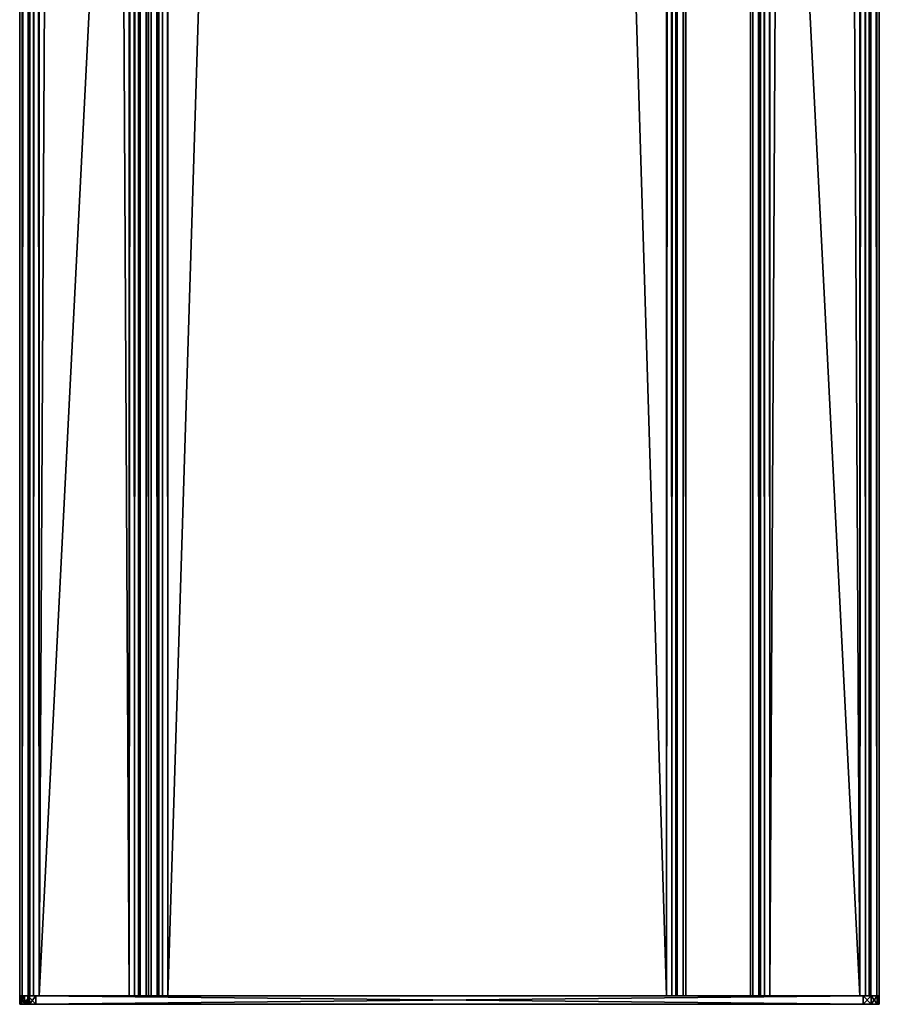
# Model space of a CAD drawing. Header units: millimetres. Extents: x 1 to 81, y -768 to 734.
# Tile 1 of 8: x 1 to 81, y -768 to -676. Entities that reach past the tile are written whole.
import ezdxf

# ---------------------------------------------------------------- set-up
doc = ezdxf.new("R2010")
doc.units = ezdxf.units.MM
doc.header["$LTSCALE"] = 25.4
doc.layers.get('0').update_dxf_attribs({"true_color": 0xff5454})

# ---------------------------------------------------------------- blocks, each defined once
blk = doc.blocks.new('CAMELEON-CANOPY-B-1500-8610-8608-8560-8558.STL#2')
at = {"color": 0}
mesh = blk.add_polyface(dxfattribs=at)
corners = [(1.345, 732.85, 41.291), (1.104, -767.15, 40.391), (1.345, -767.15, 41.291), (1.104, 732.85, 40.391)]
mesh.append_faces([[corners[k] for k in face] for face in [(0, 1, 2), (1, 0, 3)]], dxfattribs={"vtx0": -1, "color": 0})
mesh = blk.add_polyface(dxfattribs=at)
corners = [(1.104, 732.85, 40.391), (1.104, -767.15, 16.991), (1.104, -767.15, 40.391), (1.104, 732.85, 16.991)]
mesh.append_faces([[corners[k] for k in face] for face in [(0, 1, 2), (1, 0, 3)]], dxfattribs={"vtx0": -1, "color": 0})
mesh = blk.add_polyface(dxfattribs=at)
corners = [(1.104, 732.85, 16.991), (1.345, -767.15, 16.091), (1.104, -767.15, 16.991), (1.345, 732.85, 16.091)]
mesh.append_faces([[corners[k] for k in face] for face in [(0, 1, 2), (1, 0, 3)]], dxfattribs={"vtx0": -1, "color": 0})
mesh = blk.add_polyface(dxfattribs=at)
corners = [(2.004, -767.15, 41.95), (1.345, 732.85, 41.291), (1.345, -767.15, 41.291), (2.004, 732.85, 41.95)]
mesh.append_faces([[corners[k] for k in face] for face in [(0, 1, 2), (1, 0, 3)]], dxfattribs={"vtx0": -1, "color": 0})
mesh = blk.add_polyface(dxfattribs=at)
corners = [(2.004, 732.85, 15.432), (1.345, -767.15, 16.091), (1.345, 732.85, 16.091), (2.004, -767.15, 15.432)]
mesh.append_faces([[corners[k] for k in face] for face in [(0, 1, 2), (1, 0, 3)]], dxfattribs={"vtx0": -1, "color": 0})
mesh = blk.add_polyface(dxfattribs=at)
corners = [(2.038, 732.85, 16.491), (1.904, -767.15, 16.991), (2.038, -767.15, 16.491), (1.904, 732.85, 16.991)]
mesh.append_faces([[corners[k] for k in face] for face in [(0, 1, 2), (1, 0, 3)]], dxfattribs={"vtx0": -1, "color": 0})
mesh = blk.add_polyface(dxfattribs=at)
corners = [(1.904, 732.85, 16.991), (1.904, -767.15, 40.391), (1.904, -767.15, 16.991), (1.904, 732.85, 40.391)]
mesh.append_faces([[corners[k] for k in face] for face in [(0, 1, 2), (1, 0, 3)]], dxfattribs={"vtx0": -1, "color": 0})
mesh = blk.add_polyface(dxfattribs=at)
corners = [(1.904, 732.85, 40.391), (2.038, -767.15, 40.891), (1.904, -767.15, 40.391), (2.038, 732.85, 40.891)]
mesh.append_faces([[corners[k] for k in face] for face in [(0, 1, 2), (1, 0, 3)]], dxfattribs={"vtx0": -1, "color": 0})
mesh = blk.add_polyface(dxfattribs=at)
corners = [(2.904, -767.15, 42.191), (2.004, 732.85, 41.95), (2.004, -767.15, 41.95), (2.904, 732.85, 42.191)]
mesh.append_faces([[corners[k] for k in face] for face in [(0, 1, 2), (1, 0, 3)]], dxfattribs={"vtx0": -1, "color": 0})
mesh = blk.add_polyface(dxfattribs=at)
corners = [(2.904, 732.85, 15.191), (2.004, -767.15, 15.432), (2.004, 732.85, 15.432), (2.904, -767.15, 15.191)]
mesh.append_faces([[corners[k] for k in face] for face in [(0, 1, 2), (1, 0, 3)]], dxfattribs={"vtx0": -1, "color": 0})
mesh = blk.add_polyface(dxfattribs=at)
corners = [(2.404, 732.85, 16.125), (2.038, -767.15, 16.491), (2.404, -767.15, 16.125), (2.038, 732.85, 16.491)]
mesh.append_faces([[corners[k] for k in face] for face in [(0, 1, 2), (1, 0, 3)]], dxfattribs={"vtx0": -1, "color": 0})
mesh = blk.add_polyface(dxfattribs=at)
corners = [(2.404, 732.85, 41.257), (2.038, -767.15, 40.891), (2.038, 732.85, 40.891), (2.404, -767.15, 41.257)]
mesh.append_faces([[corners[k] for k in face] for face in [(0, 1, 2), (1, 0, 3)]], dxfattribs={"vtx0": -1, "color": 0})
mesh = blk.add_polyface(dxfattribs=at)
corners = [(2.904, -767.15, 15.991), (2.404, 732.85, 16.125), (2.404, -767.15, 16.125), (2.904, 732.85, 15.991)]
mesh.append_faces([[corners[k] for k in face] for face in [(0, 1, 2), (1, 0, 3)]], dxfattribs={"vtx0": -1, "color": 0})
mesh = blk.add_polyface(dxfattribs=at)
corners = [(2.904, 732.85, 41.391), (2.404, -767.15, 41.257), (2.404, 732.85, 41.257), (2.904, -767.15, 41.391)]
mesh.append_faces([[corners[k] for k in face] for face in [(0, 1, 2), (1, 0, 3)]], dxfattribs={"vtx0": -1, "color": 0})
mesh = blk.add_polyface(dxfattribs=at)
corners = [(11.304, -767.15, 15.991), (2.904, 732.85, 15.991), (2.904, -767.15, 15.991), (11.304, 732.85, 15.991)]
mesh.append_faces([[corners[k] for k in face] for face in [(0, 1, 2), (1, 0, 3)]], dxfattribs={"vtx0": -1, "color": 0})
mesh = blk.add_polyface(dxfattribs=at)
corners = [(79.304, 732.85, 41.391), (2.904, -767.15, 41.391), (2.904, 732.85, 41.391), (79.304, -767.15, 41.391)]
mesh.append_faces([[corners[k] for k in face] for face in [(0, 1, 2), (1, 0, 3)]], dxfattribs={"vtx0": -1, "color": 0})
mesh = blk.add_polyface(dxfattribs=at)
corners = [(79.304, -767.15, 42.191), (2.904, 732.85, 42.191), (2.904, -767.15, 42.191), (79.304, 732.85, 42.191)]
mesh.append_faces([[corners[k] for k in face] for face in [(0, 1, 2), (1, 0, 3)]], dxfattribs={"vtx0": -1, "color": 0})
mesh = blk.add_polyface(dxfattribs=at)
corners = [(11.304, 732.85, 15.191), (2.904, -767.15, 15.191), (2.904, 732.85, 15.191), (11.304, -767.15, 15.191)]
mesh.append_faces([[corners[k] for k in face] for face in [(0, 1, 2), (1, 0, 3)]], dxfattribs={"vtx0": -1, "color": 0})
mesh = blk.add_polyface(dxfattribs=at)
corners = [(11.804, -767.15, 16.125), (11.304, 732.85, 15.991), (11.304, -767.15, 15.991), (11.804, 732.85, 16.125)]
mesh.append_faces([[corners[k] for k in face] for face in [(0, 1, 2), (1, 0, 3)]], dxfattribs={"vtx0": -1, "color": 0})
mesh = blk.add_polyface(dxfattribs=at)
corners = [(12.204, 732.85, 15.432), (11.304, -767.15, 15.191), (11.304, 732.85, 15.191), (12.204, -767.15, 15.432)]
mesh.append_faces([[corners[k] for k in face] for face in [(0, 1, 2), (1, 0, 3)]], dxfattribs={"vtx0": -1, "color": 0})
mesh = blk.add_polyface(dxfattribs=at)
corners = [(12.17, 732.85, 16.491), (11.804, -767.15, 16.125), (12.17, -767.15, 16.491), (11.804, 732.85, 16.125)]
mesh.append_faces([[corners[k] for k in face] for face in [(0, 1, 2), (1, 0, 3)]], dxfattribs={"vtx0": -1, "color": 0})
mesh = blk.add_polyface(dxfattribs=at)
corners = [(12.304, 732.85, 16.991), (12.17, -767.15, 16.491), (12.304, -767.15, 16.991), (12.17, 732.85, 16.491)]
mesh.append_faces([[corners[k] for k in face] for face in [(0, 1, 2), (1, 0, 3)]], dxfattribs={"vtx0": -1, "color": 0})
mesh = blk.add_polyface(dxfattribs=at)
corners = [(12.862, 732.85, 16.091), (12.204, -767.15, 15.432), (12.204, 732.85, 15.432), (12.862, -767.15, 16.091)]
mesh.append_faces([[corners[k] for k in face] for face in [(0, 1, 2), (1, 0, 3)]], dxfattribs={"vtx0": -1, "color": 0})
mesh = blk.add_polyface(dxfattribs=at)
corners = [(12.304, 732.85, 22.191), (12.304, -767.15, 16.991), (12.304, -767.15, 22.191), (12.304, 732.85, 16.991)]
mesh.append_faces([[corners[k] for k in face] for face in [(0, 1, 2), (1, 0, 3)]], dxfattribs={"vtx0": -1, "color": 0})
mesh = blk.add_polyface(dxfattribs=at)
corners = [(13.104, -767.15, 22.191), (12.304, 732.85, 22.191), (12.304, -767.15, 22.191), (13.104, 732.85, 22.191)]
mesh.append_faces([[corners[k] for k in face] for face in [(0, 1, 2), (1, 0, 3)]], dxfattribs={"vtx0": -1, "color": 0})
mesh = blk.add_polyface(dxfattribs=at)
corners = [(12.862, 732.85, 16.091), (13.104, -767.15, 16.991), (12.862, -767.15, 16.091), (13.104, 732.85, 16.991)]
mesh.append_faces([[corners[k] for k in face] for face in [(0, 1, 2), (1, 0, 3)]], dxfattribs={"vtx0": -1, "color": 0})
mesh = blk.add_polyface(dxfattribs=at)
corners = [(13.104, 732.85, 22.191), (13.104, -767.15, 16.991), (13.104, -767.15, 22.191), (13.104, 732.85, 16.991)]
mesh.append_faces([[corners[k] for k in face] for face in [(0, 1, 2), (1, 0, 3)]], dxfattribs={"vtx0": -1, "color": 0})
mesh = blk.add_polyface(dxfattribs=at)
corners = [(13.904, -767.15, 22.191), (13.104, 732.85, 22.191), (13.104, -767.15, 22.191), (13.904, 732.85, 22.191)]
mesh.append_faces([[corners[k] for k in face] for face in [(0, 1, 2), (1, 0, 3)]], dxfattribs={"vtx0": -1, "color": 0})
mesh = blk.add_polyface(dxfattribs=at)
corners = [(13.104, 732.85, 16.991), (13.345, -767.15, 16.091), (13.104, -767.15, 16.991), (13.345, 732.85, 16.091)]
mesh.append_faces([[corners[k] for k in face] for face in [(0, 1, 2), (1, 0, 3)]], dxfattribs={"vtx0": -1, "color": 0})
mesh = blk.add_polyface(dxfattribs=at)
corners = [(13.104, 732.85, 16.991), (13.104, -767.15, 22.191), (13.104, -767.15, 16.991), (13.104, 732.85, 22.191)]
mesh.append_faces([[corners[k] for k in face] for face in [(0, 1, 2), (1, 0, 3)]], dxfattribs={"vtx0": -1, "color": 0})
mesh = blk.add_polyface(dxfattribs=at)
corners = [(13.345, 732.85, 16.091), (14.004, -767.15, 15.432), (13.345, -767.15, 16.091), (14.004, 732.85, 15.432)]
mesh.append_faces([[corners[k] for k in face] for face in [(0, 1, 2), (1, 0, 3)]], dxfattribs={"vtx0": -1, "color": 0})
mesh = blk.add_polyface(dxfattribs=at)
corners = [(13.904, 732.85, 16.991), (13.904, -767.15, 22.191), (13.904, -767.15, 16.991), (13.904, 732.85, 22.191)]
mesh.append_faces([[corners[k] for k in face] for face in [(0, 1, 2), (1, 0, 3)]], dxfattribs={"vtx0": -1, "color": 0})
mesh = blk.add_polyface(dxfattribs=at)
corners = [(14.038, 732.85, 16.491), (13.904, -767.15, 16.991), (14.038, -767.15, 16.491), (13.904, 732.85, 16.991)]
mesh.append_faces([[corners[k] for k in face] for face in [(0, 1, 2), (1, 0, 3)]], dxfattribs={"vtx0": -1, "color": 0})
mesh = blk.add_polyface(dxfattribs=at)
corners = [(14.904, 732.85, 15.191), (14.004, -767.15, 15.432), (14.004, 732.85, 15.432), (14.904, -767.15, 15.191)]
mesh.append_faces([[corners[k] for k in face] for face in [(0, 1, 2), (1, 0, 3)]], dxfattribs={"vtx0": -1, "color": 0})
mesh = blk.add_polyface(dxfattribs=at)
corners = [(14.404, -767.15, 16.125), (14.038, 732.85, 16.491), (14.038, -767.15, 16.491), (14.404, 732.85, 16.125)]
mesh.append_faces([[corners[k] for k in face] for face in [(0, 1, 2), (1, 0, 3)]], dxfattribs={"vtx0": -1, "color": 0})
mesh = blk.add_polyface(dxfattribs=at)
corners = [(14.904, -767.15, 15.991), (14.404, 732.85, 16.125), (14.404, -767.15, 16.125), (14.904, 732.85, 15.991)]
mesh.append_faces([[corners[k] for k in face] for face in [(0, 1, 2), (1, 0, 3)]], dxfattribs={"vtx0": -1, "color": 0})
mesh = blk.add_polyface(dxfattribs=at)
corners = [(61.304, -767.15, 15.991), (14.904, 732.85, 15.991), (14.904, -767.15, 15.991), (61.304, 732.85, 15.991)]
mesh.append_faces([[corners[k] for k in face] for face in [(0, 1, 2), (1, 0, 3)]], dxfattribs={"vtx0": -1, "color": 0})
mesh = blk.add_polyface(dxfattribs=at)
corners = [(61.304, 732.85, 15.191), (14.904, -767.15, 15.191), (14.904, 732.85, 15.191), (61.304, -767.15, 15.191)]
mesh.append_faces([[corners[k] for k in face] for face in [(0, 1, 2), (1, 0, 3)]], dxfattribs={"vtx0": -1, "color": 0})
mesh = blk.add_polyface(dxfattribs=at)
corners = [(61.804, -767.15, 16.125), (61.304, 732.85, 15.991), (61.304, -767.15, 15.991), (61.804, 732.85, 16.125)]
mesh.append_faces([[corners[k] for k in face] for face in [(0, 1, 2), (1, 0, 3)]], dxfattribs={"vtx0": -1, "color": 0})
mesh = blk.add_polyface(dxfattribs=at)
corners = [(62.204, 732.85, 15.432), (61.304, -767.15, 15.191), (61.304, 732.85, 15.191), (62.204, -767.15, 15.432)]
mesh.append_faces([[corners[k] for k in face] for face in [(0, 1, 2), (1, 0, 3)]], dxfattribs={"vtx0": -1, "color": 0})
mesh = blk.add_polyface(dxfattribs=at)
corners = [(62.17, 732.85, 16.491), (61.804, -767.15, 16.125), (62.17, -767.15, 16.491), (61.804, 732.85, 16.125)]
mesh.append_faces([[corners[k] for k in face] for face in [(0, 1, 2), (1, 0, 3)]], dxfattribs={"vtx0": -1, "color": 0})
mesh = blk.add_polyface(dxfattribs=at)
corners = [(62.304, 732.85, 16.991), (62.17, -767.15, 16.491), (62.304, -767.15, 16.991), (62.17, 732.85, 16.491)]
mesh.append_faces([[corners[k] for k in face] for face in [(0, 1, 2), (1, 0, 3)]], dxfattribs={"vtx0": -1, "color": 0})
mesh = blk.add_polyface(dxfattribs=at)
corners = [(62.862, 732.85, 16.091), (62.204, -767.15, 15.432), (62.204, 732.85, 15.432), (62.862, -767.15, 16.091)]
mesh.append_faces([[corners[k] for k in face] for face in [(0, 1, 2), (1, 0, 3)]], dxfattribs={"vtx0": -1, "color": 0})
mesh = blk.add_polyface(dxfattribs=at)
corners = [(62.304, 732.85, 22.191), (62.304, -767.15, 16.991), (62.304, -767.15, 22.191), (62.304, 732.85, 16.991)]
mesh.append_faces([[corners[k] for k in face] for face in [(0, 1, 2), (1, 0, 3)]], dxfattribs={"vtx0": -1, "color": 0})
mesh = blk.add_polyface(dxfattribs=at)
corners = [(63.104, -767.15, 22.191), (62.304, 732.85, 22.191), (62.304, -767.15, 22.191), (63.104, 732.85, 22.191)]
mesh.append_faces([[corners[k] for k in face] for face in [(0, 1, 2), (1, 0, 3)]], dxfattribs={"vtx0": -1, "color": 0})
mesh = blk.add_polyface(dxfattribs=at)
corners = [(62.862, 732.85, 16.091), (63.104, -767.15, 16.991), (62.862, -767.15, 16.091), (63.104, 732.85, 16.991)]
mesh.append_faces([[corners[k] for k in face] for face in [(0, 1, 2), (1, 0, 3)]], dxfattribs={"vtx0": -1, "color": 0})
mesh = blk.add_polyface(dxfattribs=at)
corners = [(63.104, 732.85, 16.991), (63.104, -767.15, 22.191), (63.104, -767.15, 16.991), (63.104, 732.85, 22.191)]
mesh.append_faces([[corners[k] for k in face] for face in [(0, 1, 2), (1, 0, 3)]], dxfattribs={"vtx0": -1, "color": 0})
mesh = blk.add_polyface(dxfattribs=at)
corners = [(69.904, -767.15, 22.191), (69.104, 732.85, 22.191), (69.104, -767.15, 22.191), (69.904, 732.85, 22.191)]
mesh.append_faces([[corners[k] for k in face] for face in [(0, 1, 2), (1, 0, 3)]], dxfattribs={"vtx0": -1, "color": 0})
mesh = blk.add_polyface(dxfattribs=at)
corners = [(69.104, 732.85, 22.191), (69.104, -767.15, 16.991), (69.104, -767.15, 22.191), (69.104, 732.85, 16.991)]
mesh.append_faces([[corners[k] for k in face] for face in [(0, 1, 2), (1, 0, 3)]], dxfattribs={"vtx0": -1, "color": 0})
mesh = blk.add_polyface(dxfattribs=at)
corners = [(69.104, 732.85, 16.991), (69.345, -767.15, 16.091), (69.104, -767.15, 16.991), (69.345, 732.85, 16.091)]
mesh.append_faces([[corners[k] for k in face] for face in [(0, 1, 2), (1, 0, 3)]], dxfattribs={"vtx0": -1, "color": 0})
mesh = blk.add_polyface(dxfattribs=at)
corners = [(69.345, 732.85, 16.091), (70.004, -767.15, 15.432), (69.345, -767.15, 16.091), (70.004, 732.85, 15.432)]
mesh.append_faces([[corners[k] for k in face] for face in [(0, 1, 2), (1, 0, 3)]], dxfattribs={"vtx0": -1, "color": 0})
mesh = blk.add_polyface(dxfattribs=at)
corners = [(70.038, 732.85, 16.491), (69.904, -767.15, 16.991), (70.038, -767.15, 16.491), (69.904, 732.85, 16.991)]
mesh.append_faces([[corners[k] for k in face] for face in [(0, 1, 2), (1, 0, 3)]], dxfattribs={"vtx0": -1, "color": 0})
mesh = blk.add_polyface(dxfattribs=at)
corners = [(69.904, 732.85, 16.991), (69.904, -767.15, 22.191), (69.904, -767.15, 16.991), (69.904, 732.85, 22.191)]
mesh.append_faces([[corners[k] for k in face] for face in [(0, 1, 2), (1, 0, 3)]], dxfattribs={"vtx0": -1, "color": 0})
mesh = blk.add_polyface(dxfattribs=at)
corners = [(70.904, 732.85, 15.191), (70.004, -767.15, 15.432), (70.004, 732.85, 15.432), (70.904, -767.15, 15.191)]
mesh.append_faces([[corners[k] for k in face] for face in [(0, 1, 2), (1, 0, 3)]], dxfattribs={"vtx0": -1, "color": 0})
mesh = blk.add_polyface(dxfattribs=at)
corners = [(70.404, -767.15, 16.125), (70.038, 732.85, 16.491), (70.038, -767.15, 16.491), (70.404, 732.85, 16.125)]
mesh.append_faces([[corners[k] for k in face] for face in [(0, 1, 2), (1, 0, 3)]], dxfattribs={"vtx0": -1, "color": 0})
mesh = blk.add_polyface(dxfattribs=at)
corners = [(70.904, -767.15, 15.991), (70.404, 732.85, 16.125), (70.404, -767.15, 16.125), (70.904, 732.85, 15.991)]
mesh.append_faces([[corners[k] for k in face] for face in [(0, 1, 2), (1, 0, 3)]], dxfattribs={"vtx0": -1, "color": 0})
mesh = blk.add_polyface(dxfattribs=at)
corners = [(79.304, -767.15, 15.991), (70.904, 732.85, 15.991), (70.904, -767.15, 15.991), (79.304, 732.85, 15.991)]
mesh.append_faces([[corners[k] for k in face] for face in [(0, 1, 2), (1, 0, 3)]], dxfattribs={"vtx0": -1, "color": 0})
mesh = blk.add_polyface(dxfattribs=at)
corners = [(79.304, 732.85, 15.191), (70.904, -767.15, 15.191), (70.904, 732.85, 15.191), (79.304, -767.15, 15.191)]
mesh.append_faces([[corners[k] for k in face] for face in [(0, 1, 2), (1, 0, 3)]], dxfattribs={"vtx0": -1, "color": 0})
mesh = blk.add_polyface(dxfattribs=at)
corners = [(79.804, 732.85, 41.257), (79.304, -767.15, 41.391), (79.304, 732.85, 41.391), (79.804, -767.15, 41.257)]
mesh.append_faces([[corners[k] for k in face] for face in [(0, 1, 2), (1, 0, 3)]], dxfattribs={"vtx0": -1, "color": 0})
mesh = blk.add_polyface(dxfattribs=at)
corners = [(79.804, -767.15, 16.125), (79.304, 732.85, 15.991), (79.304, -767.15, 15.991), (79.804, 732.85, 16.125)]
mesh.append_faces([[corners[k] for k in face] for face in [(0, 1, 2), (1, 0, 3)]], dxfattribs={"vtx0": -1, "color": 0})
mesh = blk.add_polyface(dxfattribs=at)
corners = [(80.204, 732.85, 15.432), (79.304, -767.15, 15.191), (79.304, 732.85, 15.191), (80.204, -767.15, 15.432)]
mesh.append_faces([[corners[k] for k in face] for face in [(0, 1, 2), (1, 0, 3)]], dxfattribs={"vtx0": -1, "color": 0})
mesh = blk.add_polyface(dxfattribs=at)
corners = [(80.204, -767.15, 41.95), (79.304, 732.85, 42.191), (79.304, -767.15, 42.191), (80.204, 732.85, 41.95)]
mesh.append_faces([[corners[k] for k in face] for face in [(0, 1, 2), (1, 0, 3)]], dxfattribs={"vtx0": -1, "color": 0})
mesh = blk.add_polyface(dxfattribs=at)
corners = [(79.804, 732.85, 41.257), (80.17, -767.15, 40.891), (79.804, -767.15, 41.257), (80.17, 732.85, 40.891)]
mesh.append_faces([[corners[k] for k in face] for face in [(0, 1, 2), (1, 0, 3)]], dxfattribs={"vtx0": -1, "color": 0})
mesh = blk.add_polyface(dxfattribs=at)
corners = [(80.17, 732.85, 16.491), (79.804, -767.15, 16.125), (80.17, -767.15, 16.491), (79.804, 732.85, 16.125)]
mesh.append_faces([[corners[k] for k in face] for face in [(0, 1, 2), (1, 0, 3)]], dxfattribs={"vtx0": -1, "color": 0})
mesh = blk.add_polyface(dxfattribs=at)
corners = [(80.17, 732.85, 40.891), (80.304, -767.15, 40.391), (80.17, -767.15, 40.891), (80.304, 732.85, 40.391)]
mesh.append_faces([[corners[k] for k in face] for face in [(0, 1, 2), (1, 0, 3)]], dxfattribs={"vtx0": -1, "color": 0})
mesh = blk.add_polyface(dxfattribs=at)
corners = [(80.304, 732.85, 16.991), (80.17, -767.15, 16.491), (80.304, -767.15, 16.991), (80.17, 732.85, 16.491)]
mesh.append_faces([[corners[k] for k in face] for face in [(0, 1, 2), (1, 0, 3)]], dxfattribs={"vtx0": -1, "color": 0})
mesh = blk.add_polyface(dxfattribs=at)
corners = [(80.862, 732.85, 16.091), (80.204, -767.15, 15.432), (80.204, 732.85, 15.432), (80.862, -767.15, 16.091)]
mesh.append_faces([[corners[k] for k in face] for face in [(0, 1, 2), (1, 0, 3)]], dxfattribs={"vtx0": -1, "color": 0})
mesh = blk.add_polyface(dxfattribs=at)
corners = [(80.862, -767.15, 41.291), (80.204, 732.85, 41.95), (80.204, -767.15, 41.95), (80.862, 732.85, 41.291)]
mesh.append_faces([[corners[k] for k in face] for face in [(0, 1, 2), (1, 0, 3)]], dxfattribs={"vtx0": -1, "color": 0})
mesh = blk.add_polyface(dxfattribs=at)
corners = [(80.304, 732.85, 40.391), (80.304, -767.15, 16.991), (80.304, -767.15, 40.391), (80.304, 732.85, 16.991)]
mesh.append_faces([[corners[k] for k in face] for face in [(0, 1, 2), (1, 0, 3)]], dxfattribs={"vtx0": -1, "color": 0})
mesh = blk.add_polyface(dxfattribs=at)
corners = [(80.862, 732.85, 16.091), (81.104, -767.15, 16.991), (80.862, -767.15, 16.091), (81.104, 732.85, 16.991)]
mesh.append_faces([[corners[k] for k in face] for face in [(0, 1, 2), (1, 0, 3)]], dxfattribs={"vtx0": -1, "color": 0})
mesh = blk.add_polyface(dxfattribs=at)
corners = [(81.104, 732.85, 40.391), (80.862, -767.15, 41.291), (81.104, -767.15, 40.391), (80.862, 732.85, 41.291)]
mesh.append_faces([[corners[k] for k in face] for face in [(0, 1, 2), (1, 0, 3)]], dxfattribs={"vtx0": -1, "color": 0})
mesh = blk.add_polyface(dxfattribs=at)
corners = [(81.104, 732.85, 16.991), (81.104, -767.15, 40.391), (81.104, -767.15, 16.991), (81.104, 732.85, 40.391)]
mesh.append_faces([[corners[k] for k in face] for face in [(0, 1, 2), (1, 0, 3)]], dxfattribs={"vtx0": -1, "color": 0})
mesh = blk.add_polyface(dxfattribs=at)
corners = [(1.305, -767.15, 41.691), (1.104, -767.95, 40.941), (1.305, -767.95, 41.691), (1.104, -767.15, 40.941)]
mesh.append_faces([[corners[k] for k in face] for face in [(0, 1, 2), (1, 0, 3)]], dxfattribs={"vtx0": -1, "color": 0})
mesh = blk.add_polyface(dxfattribs=at)
corners = [(1.104, -767.15, 16.441), (1.218, -767.95, 15.867), (1.104, -767.95, 16.441), (1.218, -767.15, 15.867)]
mesh.append_faces([[corners[k] for k in face] for face in [(0, 1, 2), (1, 0, 3)]], dxfattribs={"vtx0": -1, "color": 0})
mesh = blk.add_polyface(dxfattribs=at)
corners = [(1.104, -767.15, 40.941), (1.104, -767.95, 16.441), (1.104, -767.95, 40.941), (1.104, -767.15, 16.441)]
mesh.append_faces([[corners[k] for k in face] for face in [(0, 1, 2), (1, 0, 3)]], dxfattribs={"vtx0": -1, "color": 0})
mesh = blk.add_polyface(dxfattribs=at)
corners = [(2.03, -767.15, 15.055), (79.604, -767.15, 14.941), (2.604, -767.15, 14.941), (80.354, -767.15, 15.142), (1.543, -767.15, 15.38), (80.903, -767.15, 15.691), (1.218, -767.15, 15.867), (81.104, -767.15, 16.441), (1.104, -767.15, 16.441), (1.104, -767.15, 40.941), (81.104, -767.15, 40.941), (1.305, -767.15, 41.691), (80.903, -767.15, 41.691), (1.854, -767.15, 42.24), (80.354, -767.15, 42.24), (2.604, -767.15, 42.441), (79.604, -767.15, 42.441)]
mesh.append_faces([[corners[k] for k in face] for face in [(0, 1, 2), (14, 15, 16)]], dxfattribs={"vtx0": -1, "color": 0})
mesh.append_faces([[corners[k] for k in face] for face in [(1, 0, 3), (3, 4, 5), (5, 6, 7), (7, 9, 10), (10, 11, 12), (12, 13, 14)]], dxfattribs={"vtx0": -1, "vtx1": -1, "color": 0})
mesh.append_faces([[corners[k] for k in face] for face in [(3, 0, 4), (5, 4, 6), (7, 6, 8), (7, 8, 9), (10, 9, 11), (12, 11, 13), (14, 13, 15)]], dxfattribs={"vtx0": -1, "vtx2": -1, "color": 0})
mesh = blk.add_polyface(dxfattribs=at)
corners = [(12.204, -767.15, 15.432), (2.904, -767.15, 15.191), (11.304, -767.15, 15.191), (2.004, -767.15, 15.432), (11.304, -767.15, 15.991), (12.862, -767.15, 16.091), (11.804, -767.15, 16.125), (13.104, -767.15, 16.991), (12.17, -767.15, 16.491), (12.304, -767.15, 16.991), (13.104, -767.15, 22.191), (12.304, -767.15, 22.191), (80.204, -767.15, 15.432), (70.904, -767.15, 15.191), (79.304, -767.15, 15.191), (70.004, -767.15, 15.432), (79.304, -767.15, 15.991), (80.862, -767.15, 16.091), (79.804, -767.15, 16.125), (81.104, -767.15, 16.991), (80.17, -767.15, 16.491), (80.304, -767.15, 16.991), (81.104, -767.15, 40.391), (80.304, -767.15, 40.391), (80.862, -767.15, 41.291), (80.17, -767.15, 40.891), (79.804, -767.15, 41.257), (79.304, -767.15, 41.391), (80.204, -767.15, 41.95), (2.904, -767.15, 41.391), (2.904, -767.15, 15.991), (1.345, -767.15, 16.091), (2.404, -767.15, 16.125), (1.104, -767.15, 16.991), (2.038, -767.15, 16.491), (1.904, -767.15, 16.991), (1.904, -767.15, 40.391), (1.104, -767.15, 40.391), (2.038, -767.15, 40.891), (1.345, -767.15, 41.291), (2.404, -767.15, 41.257), (2.004, -767.15, 41.95), (79.304, -767.15, 42.191), (2.904, -767.15, 42.191), (70.904, -767.15, 15.991), (69.345, -767.15, 16.091), (70.404, -767.15, 16.125), (69.104, -767.15, 16.991), (70.038, -767.15, 16.491), (69.904, -767.15, 16.991), (69.904, -767.15, 22.191), (69.104, -767.15, 22.191)]
mesh.append_faces([[corners[k] for k in face] for face in [(0, 1, 2), (9, 10, 11), (12, 13, 14), (41, 42, 43), (47, 50, 51)]], dxfattribs={"vtx0": -1, "color": 0})
mesh.append_faces([[corners[k] for k in face] for face in [(1, 0, 3), (4, 5, 6), (6, 7, 8), (8, 7, 9), (13, 12, 15), (16, 17, 18), (18, 19, 20), (20, 19, 21), (21, 22, 23), (23, 24, 25), (25, 24, 26), (26, 24, 27), (27, 28, 29), (3, 30, 31), (30, 3, 4), (31, 32, 33), (33, 36, 37), (37, 38, 39), (39, 29, 41), (15, 44, 45), (44, 15, 16), (45, 46, 47)]], dxfattribs={"vtx0": -1, "vtx1": -1, "color": 0})
mesh.append_faces([[corners[k] for k in face] for face in [(3, 0, 4), (15, 12, 16), (41, 29, 28)]], dxfattribs={"vtx0": -1, "vtx1": -1, "vtx2": -1, "color": 0})
mesh.append_faces([[corners[k] for k in face] for face in [(4, 0, 5), (6, 5, 7), (9, 7, 10), (16, 12, 17), (18, 17, 19), (21, 19, 22), (23, 22, 24), (27, 24, 28), (31, 30, 32), (33, 32, 34), (33, 34, 35), (33, 35, 36), (37, 36, 38), (39, 38, 40), (39, 40, 29), (41, 28, 42), (45, 44, 46), (47, 46, 48), (47, 48, 49), (47, 49, 50)]], dxfattribs={"vtx0": -1, "vtx2": -1, "color": 0})
mesh = blk.add_polyface(dxfattribs=at)
corners = [(1.218, -767.15, 15.867), (1.543, -767.95, 15.38), (1.218, -767.95, 15.867), (1.543, -767.15, 15.38)]
mesh.append_faces([[corners[k] for k in face] for face in [(0, 1, 2), (1, 0, 3)]], dxfattribs={"vtx0": -1, "color": 0})
mesh = blk.add_polyface(dxfattribs=at)
corners = [(1.854, -767.95, 42.24), (1.305, -767.15, 41.691), (1.305, -767.95, 41.691), (1.854, -767.15, 42.24)]
mesh.append_faces([[corners[k] for k in face] for face in [(0, 1, 2), (1, 0, 3)]], dxfattribs={"vtx0": -1, "color": 0})
mesh = blk.add_polyface(dxfattribs=at)
corners = [(2.03, -767.15, 15.055), (1.543, -767.95, 15.38), (1.543, -767.15, 15.38), (2.03, -767.95, 15.055)]
mesh.append_faces([[corners[k] for k in face] for face in [(0, 1, 2), (1, 0, 3)]], dxfattribs={"vtx0": -1, "color": 0})
mesh = blk.add_polyface(dxfattribs=at)
corners = [(2.604, -767.95, 42.441), (1.854, -767.15, 42.24), (1.854, -767.95, 42.24), (2.604, -767.15, 42.441)]
mesh.append_faces([[corners[k] for k in face] for face in [(0, 1, 2), (1, 0, 3)]], dxfattribs={"vtx0": -1, "color": 0})
mesh = blk.add_polyface(dxfattribs=at)
corners = [(2.604, -767.15, 14.941), (2.03, -767.95, 15.055), (2.03, -767.15, 15.055), (2.604, -767.95, 14.941)]
mesh.append_faces([[corners[k] for k in face] for face in [(0, 1, 2), (1, 0, 3)]], dxfattribs={"vtx0": -1, "color": 0})
mesh = blk.add_polyface(dxfattribs=at)
corners = [(79.604, -767.95, 42.441), (2.604, -767.15, 42.441), (2.604, -767.95, 42.441), (79.604, -767.15, 42.441)]
mesh.append_faces([[corners[k] for k in face] for face in [(0, 1, 2), (1, 0, 3)]], dxfattribs={"vtx0": -1, "color": 0})
mesh = blk.add_polyface(dxfattribs=at)
corners = [(79.604, -767.15, 14.941), (2.604, -767.95, 14.941), (2.604, -767.15, 14.941), (79.604, -767.95, 14.941)]
mesh.append_faces([[corners[k] for k in face] for face in [(0, 1, 2), (1, 0, 3)]], dxfattribs={"vtx0": -1, "color": 0})
mesh = blk.add_polyface(dxfattribs=at)
corners = [(62.204, -767.15, 15.432), (14.904, -767.15, 15.191), (61.304, -767.15, 15.191), (14.004, -767.15, 15.432), (61.304, -767.15, 15.991), (62.862, -767.15, 16.091), (61.804, -767.15, 16.125), (63.104, -767.15, 16.991), (62.17, -767.15, 16.491), (62.304, -767.15, 16.991), (63.104, -767.15, 22.191), (62.304, -767.15, 22.191), (14.904, -767.15, 15.991), (13.345, -767.15, 16.091), (14.404, -767.15, 16.125), (13.104, -767.15, 16.991), (14.038, -767.15, 16.491), (13.904, -767.15, 16.991), (13.904, -767.15, 22.191), (13.104, -767.15, 22.191)]
mesh.append_faces([[corners[k] for k in face] for face in [(0, 1, 2), (9, 10, 11), (15, 18, 19)]], dxfattribs={"vtx0": -1, "color": 0})
mesh.append_faces([[corners[k] for k in face] for face in [(1, 0, 3), (4, 5, 6), (6, 7, 8), (8, 7, 9), (3, 12, 13), (12, 3, 4), (13, 14, 15)]], dxfattribs={"vtx0": -1, "vtx1": -1, "color": 0})
mesh.append_faces([[corners[k] for k in face] for face in [(3, 0, 4)]], dxfattribs={"vtx0": -1, "vtx1": -1, "vtx2": -1, "color": 0})
mesh.append_faces([[corners[k] for k in face] for face in [(4, 0, 5), (6, 5, 7), (9, 7, 10), (13, 12, 14), (15, 14, 16), (15, 16, 17), (15, 17, 18)]], dxfattribs={"vtx0": -1, "vtx2": -1, "color": 0})
mesh = blk.add_polyface(dxfattribs=at)
corners = [(80.354, -767.95, 42.24), (79.604, -767.15, 42.441), (79.604, -767.95, 42.441), (80.354, -767.15, 42.24)]
mesh.append_faces([[corners[k] for k in face] for face in [(0, 1, 2), (1, 0, 3)]], dxfattribs={"vtx0": -1, "color": 0})
mesh = blk.add_polyface(dxfattribs=at)
corners = [(80.354, -767.15, 15.142), (79.604, -767.95, 14.941), (79.604, -767.15, 14.941), (80.354, -767.95, 15.142)]
mesh.append_faces([[corners[k] for k in face] for face in [(0, 1, 2), (1, 0, 3)]], dxfattribs={"vtx0": -1, "color": 0})
mesh = blk.add_polyface(dxfattribs=at)
corners = [(80.903, -767.95, 41.691), (80.354, -767.15, 42.24), (80.354, -767.95, 42.24), (80.903, -767.15, 41.691)]
mesh.append_faces([[corners[k] for k in face] for face in [(0, 1, 2), (1, 0, 3)]], dxfattribs={"vtx0": -1, "color": 0})
mesh = blk.add_polyface(dxfattribs=at)
corners = [(80.903, -767.15, 15.691), (80.354, -767.95, 15.142), (80.354, -767.15, 15.142), (80.903, -767.95, 15.691)]
mesh.append_faces([[corners[k] for k in face] for face in [(0, 1, 2), (1, 0, 3)]], dxfattribs={"vtx0": -1, "color": 0})
mesh = blk.add_polyface(dxfattribs=at)
corners = [(81.104, -767.15, 40.941), (80.903, -767.95, 41.691), (81.104, -767.95, 40.941), (80.903, -767.15, 41.691)]
mesh.append_faces([[corners[k] for k in face] for face in [(0, 1, 2), (1, 0, 3)]], dxfattribs={"vtx0": -1, "color": 0})
mesh = blk.add_polyface(dxfattribs=at)
corners = [(80.903, -767.15, 15.691), (81.104, -767.95, 16.441), (80.903, -767.95, 15.691), (81.104, -767.15, 16.441)]
mesh.append_faces([[corners[k] for k in face] for face in [(0, 1, 2), (1, 0, 3)]], dxfattribs={"vtx0": -1, "color": 0})
mesh = blk.add_polyface(dxfattribs=at)
corners = [(81.104, -767.15, 16.441), (81.104, -767.95, 40.941), (81.104, -767.95, 16.441), (81.104, -767.15, 40.941)]
mesh.append_faces([[corners[k] for k in face] for face in [(0, 1, 2), (1, 0, 3)]], dxfattribs={"vtx0": -1, "color": 0})
mesh = blk.add_polyface(dxfattribs=at)
corners = [(80.354, -767.95, 15.142), (2.604, -767.95, 14.941), (79.604, -767.95, 14.941), (2.03, -767.95, 15.055), (1.543, -767.95, 15.38), (80.903, -767.95, 15.691), (1.218, -767.95, 15.867), (81.104, -767.95, 16.441), (1.104, -767.95, 16.441), (81.104, -767.95, 40.941), (1.104, -767.95, 40.941), (80.903, -767.95, 41.691), (1.305, -767.95, 41.691), (80.354, -767.95, 42.24), (1.854, -767.95, 42.24), (79.604, -767.95, 42.441), (2.604, -767.95, 42.441)]
mesh.append_faces([[corners[k] for k in face] for face in [(0, 1, 2), (14, 15, 16)]], dxfattribs={"vtx0": -1, "color": 0})
mesh.append_faces([[corners[k] for k in face] for face in [(1, 0, 3), (3, 0, 4), (4, 5, 6), (6, 7, 8), (8, 9, 10), (10, 11, 12), (12, 13, 14)]], dxfattribs={"vtx0": -1, "vtx1": -1, "color": 0})
mesh.append_faces([[corners[k] for k in face] for face in [(4, 0, 5), (6, 5, 7), (8, 7, 9), (10, 9, 11), (12, 11, 13), (14, 13, 15)]], dxfattribs={"vtx0": -1, "vtx2": -1, "color": 0})

msp = doc.modelspace()

# ---------------------------------------------------------------- block references
at = {"color": 250, "true_color": 0x262626}
msp.add_blockref('CAMELEON-CANOPY-B-1500-8610-8608-8560-8558.STL#2', (0, 0), dxfattribs=at)

doc.saveas('drawing.dxf')
